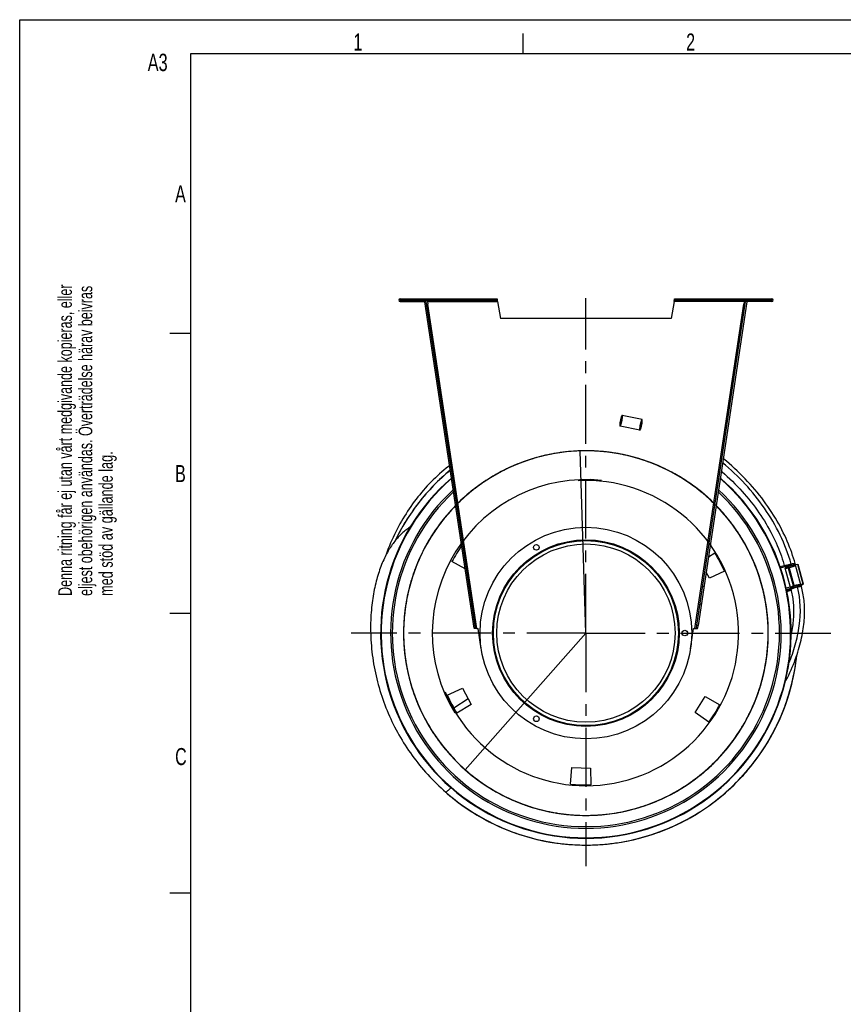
# Model space of a CAD drawing. Extents: x 0 to 420, y 0 to 297.
# Tile 10 of 19: x 0 to 121, y 153 to 297. Entities that reach past the tile are written whole.
import ezdxf

# ---------------------------------------------------------------- set-up
doc = ezdxf.new("R2010")
doc.units = 0
doc.header["$LTSCALE"] = 23.1
doc.linetypes.add('CENTER', pattern=[0.6, 0.375, -0.075, 0.075, -0.075])
for name, color, linetype in [('110528_DXF_CONTINUOUS_LINE', 7, 'CONTINUOUS'), ('110536_DXF_CONTINUOUS_LINE', 7, 'CONTINUOUS'), ('110660_DXF_CONTINUOUS_LINE', 7, 'CONTINUOUS'), ('AG_HOSE_75_8DXF_CONTINUOUS', 7, 'CONTINUOUS'), ('ASE_65-75-10_DXF_FORMAT', 7, 'CONTINUOUS'), ('ASE_65_75_10_DXF_AXIS', 7, 'CONTINUOUS'), ('G_ASE_DUMMY_DXF_CONTINUOUS', 7, 'CONTINUOUS'), ('GUIDE_75_DXF_CONTINUOUS_LI', 7, 'CONTINUOUS'), ('SPRING_DUMMYDXF_CONTINUOUS', 7, 'CONTINUOUS')]:
    doc.layers.add(name, color=color, linetype=linetype)
doc.styles.get("Standard").update_dxf_attribs({"font": 'txt', "width": 0.7})

# ---------------------------------------------------------------- blocks, each defined once
blk = doc.blocks.new('SQS_LAGTEXT_BL0', base_point=(7.49, 145.42))
at = {"layer": 'ASE_65-75-10_DXF_FORMAT', "color": 7, "linetype": 'CONTINUOUS'}
for s, width, p in [('Denna ritning får ej utan vårt medgivande kopieras, eller', 0.687469, (7.64, 212.55)), ('eljest obehörigen användas. Överträdelse härav beivras', 0.686067, (10.63, 212.55)), ('med stöd av gällande lag.', 0.696, (13.63, 212.55))]:
    blk.add_text(s, height=1.9979, rotation=90, dxfattribs=dict(at, width=width)).set_placement(p)

msp = doc.modelspace()

# ---------------------------------------------------------------- linework, layer by layer
at = {"layer": '110528_DXF_CONTINUOUS_LINE', "color": 9, "linetype": 'CONTINUOUS'}
for p, q in [((109.43824, 221.1869), (109.50446, 221.22211)), ((56.46139, 193.01861), (56.39517, 192.9834))]:
    msp.add_line(p, q, dxfattribs=at)
at = {"layer": '110528_DXF_CONTINUOUS_LINE', "color": 3, "linetype": 'CONTINUOUS'}
for p, q in [((100.91498, 218.28944), (101.8465, 218.84915)), ((65.2495, 216.5299), (63.32879, 217.59456)), ((101.04105, 215.16797), (100.57661, 216.04145)), ((103.25491, 216.20031), (101.04105, 215.16797)), ((62.64472, 198.0052), (64.85858, 199.03754)), ((64.85858, 199.03754), (66.14696, 196.61445)), ((98.98011, 195.4679), (100.43438, 197.79521)), ((100.43438, 197.79521), (102.57084, 196.61095)), ((66.14696, 196.61445), (64.05313, 195.35636)), ((100.98108, 194.0668), (98.98011, 195.4679)), ((80.67598, 184.96925), (80.88888, 187.40268)), ((80.88888, 187.40268), (83.63152, 187.30691)), ((83.63152, 187.30691), (83.67416, 184.86455))]:
    msp.add_line(p, q, dxfattribs=at)
at = {"layer": '110528_DXF_CONTINUOUS_LINE', "color": 7, "linetype": 'CONTINUOUS'}
msp.add_arc((82.94982, 207.10276), 30.075, 130.9272188, 49.0727019, dxfattribs=at)
at = {"layer": '110528_DXF_CONTINUOUS_LINE', "color": 3, "linetype": 'CONTINUOUS'}
for radius, start, end in [(30, 131.0178646, 48.9819905), (22.25, 144.9125493, 151.8655687), (22.25, 24.1344313, 31.8655687), (22.25, 204.1344313, 211.8655687), (22.25, 324.1344313, 331.8655687), (22.25, 264.1344313, 271.8655687)]:
    msp.add_arc((82.94982, 207.10276), radius, start, end, dxfattribs=at)
at = {"layer": '110528_DXF_CONTINUOUS_LINE', "color": 9, "linetype": 'CONTINUOUS'}
for radius, start, end in [(28.61603, 132.7981077, 47.2023559), (28.36603, 133.1426079, 46.8576139)]:
    msp.add_arc((82.94982, 207.10276), radius, start, end, dxfattribs=at)
at = {"layer": '110536_DXF_CONTINUOUS_LINE', "color": 9, "linetype": 'CONTINUOUS'}
for p, q in [((55.72316, 255.70276), (55.72316, 256.10276)), ((59.75777, 255.70276), (70.0115, 255.70276)), ((106.14186, 255.70276), (95.88814, 255.70276)), ((110.17647, 255.70276), (110.17647, 256.10276)), ((66.97108, 207.77963), (59.81512, 255.32176)), ((98.92855, 207.77963), (106.08451, 255.32176)), ((65.6487, 213.87775), (65.84647, 213.90751)), ((100.25093, 213.87775), (100.05316, 213.90751)), ((66.03139, 211.33524), (66.22916, 211.365)), ((99.86824, 211.33524), (99.67047, 211.365)), ((66.49762, 208.23777), (66.69539, 208.26754)), ((66.49778, 208.2367), (66.69555, 208.26646)), ((99.40185, 208.2367), (99.20408, 208.26646)), ((99.40201, 208.23777), (99.20424, 208.26754))]:
    msp.add_line(p, q, dxfattribs=at)
at = {"layer": '110536_DXF_CONTINUOUS_LINE', "color": 3, "linetype": 'CONTINUOUS'}
for p, q in [((55.72316, 256.10276), (69.93847, 256.10276)), ((55.72316, 255.70276), (59.57316, 255.70276)), ((66.55796, 207.83688), (59.36004, 255.65777)), ((95.96116, 256.10276), (110.17647, 256.10276)), ((106.5396, 255.65777), (99.40201, 208.23777)), ((110.17647, 255.70276), (106.32647, 255.70276)), ((99.34167, 207.83688), (99.40201, 208.23777))]:
    msp.add_line(p, q, dxfattribs=at)
at = {"layer": '110536_DXF_CONTINUOUS_LINE', "color": 7, "linetype": 'CONTINUOUS'}
for p, q in [((55.72316, 255.90276), (69.93847, 255.90276)), ((59.36004, 255.65777), (59.55781, 255.68754)), ((66.75573, 207.86664), (59.55781, 255.68754)), ((59.57316, 255.70276), (59.57316, 255.90276)), ((59.75777, 255.70276), (59.81512, 255.32176)), ((66.74451, 256.10276), (66.74451, 255.90276)), ((69.74451, 256.10276), (69.74451, 255.90276)), ((69.93847, 256.10276), (69.93847, 255.90276)), ((70.0115, 255.70276), (70.44982, 253.21691)), ((95.88814, 255.70276), (95.44982, 253.21691)), ((95.96116, 256.10276), (95.96116, 255.90276)), ((95.96116, 255.90276), (110.17647, 255.90276)), ((96.15512, 256.10276), (96.15512, 255.90276)), ((99.15512, 256.10276), (99.15512, 255.90276)), ((99.20424, 208.26754), (106.34182, 255.68754)), ((106.14186, 255.70276), (106.08451, 255.32176)), ((106.32647, 255.70276), (106.32647, 255.90276)), ((106.5396, 255.65777), (106.34182, 255.68754)), ((59.61735, 255.29199), (59.81512, 255.32176)), ((106.28229, 255.29199), (106.08451, 255.32176)), ((95.44982, 253.21691), (70.44982, 253.21691)), ((66.55796, 207.83688), (66.75573, 207.86664)), ((67.62247, 204.79571), (67.17085, 207.79615)), ((98.27716, 204.79571), (98.72878, 207.79615)), ((99.1439, 207.86664), (99.20424, 208.26754)), ((99.34167, 207.83688), (99.1439, 207.86664))]:
    msp.add_line(p, q, dxfattribs=at)
at = {"layer": '110536_DXF_CONTINUOUS_LINE', "color": 3, "linetype": 'CONTINUOUS'}
for centre, start, end in [((55.72316, 255.90276), 90, 270), ((110.17647, 255.90276), 270, 90)]:
    msp.add_arc(centre, 0.2, start, end, dxfattribs=at)
at = {"layer": '110536_DXF_CONTINUOUS_LINE', "color": 7, "linetype": 'CONTINUOUS'}
for centre, start, end in [((66.94759, 209.27944), 270.8975556, 278.5598113), ((98.95205, 209.27944), 261.4401887, 269.1024444)]:
    msp.add_arc(centre, 1.5, start, end, dxfattribs=at)
for points, knots in [([(59.69756, 255.90276), (59.7047, 255.90276), (59.71845, 255.87801), (59.72948, 255.83894), (59.74407, 255.77514), (59.75288, 255.72829), (59.75777, 255.70276)], [0, 0, 0, 0, 0.10102656, 0.317593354, 0.631910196, 1, 1, 1, 1]), ([(70.0115, 255.70276), (70.00556, 255.7283), (69.99485, 255.77544), (69.97713, 255.83874), (69.96348, 255.87974), (69.94639, 255.90276), (69.93847, 255.90276)], [0, 0, 0, 0, 0.362762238, 0.67352206, 0.890403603, 1, 1, 1, 1]), ([(95.88814, 255.70276), (95.89408, 255.7283), (95.90479, 255.77544), (95.9225, 255.83874), (95.93616, 255.87974), (95.95324, 255.90276), (95.96116, 255.90276)], [0, 0, 0, 0, 0.362762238, 0.67352206, 0.890403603, 1, 1, 1, 1]), ([(106.20207, 255.90276), (106.19493, 255.90276), (106.18119, 255.87801), (106.17015, 255.83894), (106.15556, 255.77514), (106.14676, 255.72829), (106.14186, 255.70276)], [0, 0, 0, 0, 0.10102656, 0.317593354, 0.631910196, 1, 1, 1, 1]), ([(66.97108, 207.77963), (66.94373, 207.78034), (66.89286, 207.78389), (66.82587, 207.79801), (66.77457, 207.8227), (66.75782, 207.85275), (66.75573, 207.86664)], [0, 0, 0, 0, 0.331658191, 0.615530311, 0.82972973, 1, 1, 1, 1]), ([(98.92855, 207.77963), (98.9559, 207.78034), (99.00677, 207.78389), (99.07376, 207.79801), (99.12506, 207.8227), (99.14181, 207.85275), (99.1439, 207.86664)], [0, 0, 0, 0, 0.331658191, 0.615530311, 0.82972973, 1, 1, 1, 1])]:
    msp.add_open_spline(points, degree=3, knots=knots, dxfattribs=at)
at = {"layer": '110536_DXF_CONTINUOUS_LINE', "color": 3, "linetype": 'CONTINUOUS'}
for points, knots in [([(70.0115, 255.70276), (70.00556, 255.7538), (69.99463, 255.84815), (69.97971, 255.95937), (69.96727, 256.03115), (69.95809, 256.06856), (69.95119, 256.09085), (69.94245, 256.10276), (69.93847, 256.10276)], [0, 0, 0, 0, 0.37570868, 0.695091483, 0.818353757, 0.911146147, 0.970916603, 1, 1, 1, 1]), ([(95.88814, 255.70276), (95.89407, 255.7538), (95.905, 255.84815), (95.91992, 255.95937), (95.93236, 256.03115), (95.94154, 256.06856), (95.94844, 256.09085), (95.95719, 256.10276), (95.96116, 256.10276)], [0, 0, 0, 0, 0.37570868, 0.695091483, 0.818353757, 0.911146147, 0.970916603, 1, 1, 1, 1]), ([(66.97108, 207.77963), (66.9192, 207.77646), (66.82311, 207.77277), (66.70953, 207.77572), (66.63529, 207.78653), (66.59624, 207.79773), (66.56851, 207.813), (66.5591, 207.82933), (66.55796, 207.83688)], [0, 0, 0, 0, 0.360165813, 0.666149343, 0.785569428, 0.878759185, 0.94710206, 1, 1, 1, 1]), ([(98.92855, 207.77963), (98.98044, 207.77646), (99.07653, 207.77277), (99.1901, 207.77572), (99.26434, 207.78653), (99.30339, 207.79773), (99.33112, 207.813), (99.34054, 207.82933), (99.34167, 207.83688)], [0, 0, 0, 0, 0.360165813, 0.666149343, 0.785569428, 0.878759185, 0.94710206, 1, 1, 1, 1])]:
    msp.add_open_spline(points, degree=3, knots=knots, dxfattribs=at)
at = {"layer": '110660_DXF_CONTINUOUS_LINE', "color": 9, "linetype": 'CONTINUOUS'}
for p, q in [((91.1808, 238.41255), (88.27539, 239.01605)), ((90.8554, 236.84599), (87.95, 237.44948)), ((111.45761, 216.68119), (112.45127, 216.95513)), ((112.91694, 213.7608), (112.12499, 216.63344)), ((113.34617, 214.04734), (112.55114, 216.93114)), ((113.48123, 214.08955), (112.68928, 216.96219)), ((114.4594, 214.18603), (113.66744, 217.05868)), ((114.7745, 214.28989), (113.98254, 217.16254)), ((112.28759, 213.71599), (113.26963, 213.98673)), ((112.33661, 213.49941), (113.32858, 213.77289)), ((113.41524, 214.06286), (113.48123, 214.08955)), ((114.70851, 214.26321), (114.7745, 214.28989)), ((114.71286, 214.24741), (114.70851, 214.26321)), ((114.71286, 214.24741), (114.7832, 214.25831)), ((112.39832, 213.20405), (113.02147, 213.37584))]:
    msp.add_line(p, q, dxfattribs=at)
at = {"layer": '110660_DXF_CONTINUOUS_LINE', "color": 7, "linetype": 'CONTINUOUS'}
for p, q in [((111.40096, 216.849), (112.40428, 217.1256)), ((112.46447, 216.90725), (112.40428, 217.12558)), ((112.55114, 216.93114), (112.46447, 216.90725)), ((113.98254, 217.16254), (112.68928, 216.96219)), ((114.83532, 214.28967), (114.04337, 217.16231)), ((113.13673, 213.62388), (112.3557, 213.40856)), ((113.34309, 214.0585), (113.25643, 214.03461)), ((113.34727, 213.7051), (113.25643, 214.03461)), ((114.7745, 214.28989), (113.48123, 214.08955)), ((114.47395, 214.13324), (114.7832, 214.25831)), ((112.99779, 213.46543), (112.37938, 213.29494)), ((112.3986, 213.20273), (113.02182, 213.37454))]:
    msp.add_line(p, q, dxfattribs=at)
at = {"layer": '110660_DXF_CONTINUOUS_LINE', "color": 3, "linetype": 'CONTINUOUS'}
for p, q in [((113.34617, 214.04734), (113.25951, 214.02344)), ((114.70851, 214.26321), (113.41524, 214.06286)), ((114.4696, 214.14903), (114.71286, 214.24741)), ((112.97193, 213.56133), (112.35908, 213.39238))]:
    msp.add_line(p, q, dxfattribs=at)
msp.add_arc((114.60155, 214.52268), 0.29692, 292.0170882, 292.4133499, dxfattribs=at)
at = {"layer": '110660_DXF_CONTINUOUS_LINE', "color": 9, "linetype": 'CONTINUOUS'}
for points, knots in [([(87.99758, 238.25668), (87.98761, 238.2087), (87.96927, 238.11405), (87.94636, 237.97537), (87.92896, 237.84546), (87.91754, 237.72863), (87.91273, 237.62936), (87.91353, 237.54899), (87.92196, 237.49465), (87.93275, 237.45368), (87.96749, 237.44647), (87.9937, 237.47975), (88.02307, 237.52624), (88.05582, 237.59964), (88.09093, 237.69261), (88.12698, 237.80432), (88.16277, 237.93042), (88.19697, 238.06675), (88.21785, 238.16088), (88.22781, 238.20885)], [0, 0, 0, 0, 0.089277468, 0.17567333, 0.256055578, 0.328171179, 0.389237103, 0.437858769, 0.472417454, 0.49342805, 0.50657195, 0.527582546, 0.562141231, 0.610762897, 0.671828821, 0.743944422, 0.82432667, 0.910722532, 1, 1, 1, 1]), ([(88.22781, 238.20885), (88.23777, 238.25682), (88.25612, 238.35148), (88.27903, 238.49015), (88.29643, 238.62007), (88.30785, 238.7369), (88.31266, 238.83617), (88.31186, 238.91654), (88.30343, 238.97088), (88.29264, 239.01185), (88.2579, 239.01906), (88.23169, 238.98578), (88.20231, 238.93929), (88.16957, 238.86589), (88.13446, 238.77292), (88.0984, 238.6612), (88.06262, 238.53511), (88.02841, 238.39878), (88.00754, 238.30465), (87.99758, 238.25668)], [0, 0, 0, 0, 0.089277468, 0.17567333, 0.256055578, 0.328171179, 0.389237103, 0.437858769, 0.472417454, 0.49342805, 0.50657195, 0.527582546, 0.562141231, 0.610762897, 0.671828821, 0.743944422, 0.82432667, 0.910722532, 1, 1, 1, 1]), ([(91.13322, 237.60536), (91.14318, 237.65333), (91.16153, 237.74799), (91.18444, 237.88666), (91.20184, 238.01658), (91.21326, 238.13341), (91.21807, 238.23267), (91.21727, 238.31304), (91.20884, 238.36738), (91.19805, 238.40835), (91.16331, 238.41557), (91.13709, 238.38228), (91.10772, 238.33579), (91.07498, 238.2624), (91.03986, 238.16942), (91.00381, 238.05771), (90.96803, 237.93161), (90.93382, 237.79528), (90.91295, 237.70115), (90.90299, 237.65318)], [0, 0, 0, 0, 0.089277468, 0.17567333, 0.256055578, 0.328171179, 0.389237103, 0.437858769, 0.472417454, 0.49342805, 0.50657195, 0.527582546, 0.562141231, 0.610762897, 0.671828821, 0.743944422, 0.82432667, 0.910722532, 1, 1, 1, 1]), ([(90.90299, 237.65318), (90.89302, 237.60521), (90.87468, 237.51055), (90.85176, 237.37188), (90.83437, 237.24196), (90.82295, 237.12513), (90.81813, 237.02586), (90.81894, 236.9455), (90.82737, 236.89116), (90.83815, 236.85019), (90.8729, 236.84297), (90.89911, 236.87625), (90.92848, 236.92274), (90.96123, 236.99614), (90.99634, 237.08912), (91.03239, 237.20083), (91.06818, 237.32693), (91.10238, 237.46325), (91.12325, 237.55739), (91.13322, 237.60536)], [0, 0, 0, 0, 0.089277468, 0.17567333, 0.256055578, 0.328171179, 0.389237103, 0.437858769, 0.472417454, 0.49342805, 0.50657195, 0.527582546, 0.562141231, 0.610762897, 0.671828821, 0.743944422, 0.82432667, 0.910722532, 1, 1, 1, 1]), ([(112.87159, 216.93538), (112.82436, 216.92236), (112.73171, 216.89576), (112.59754, 216.85407), (112.47353, 216.81219), (112.3636, 216.77168), (112.27257, 216.73374), (112.19989, 216.7003), (112.15628, 216.67147), (112.12183, 216.64933), (112.13042, 216.61818), (112.17134, 216.61681), (112.22357, 216.6144), (112.30312, 216.62293), (112.40073, 216.637), (112.51589, 216.65855), (112.64384, 216.68613), (112.78042, 216.71907), (112.87361, 216.74371), (112.92084, 216.75673)], [0, 0, 0, 0, 0.090153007, 0.177370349, 0.258461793, 0.331119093, 0.392489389, 0.441090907, 0.475147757, 0.494769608, 0.505230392, 0.524852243, 0.558909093, 0.607510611, 0.668880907, 0.741538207, 0.822629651, 0.909846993, 1, 1, 1, 1]), ([(112.92084, 216.75673), (112.96807, 216.76975), (113.06072, 216.79635), (113.19489, 216.83804), (113.3189, 216.87993), (113.42883, 216.92044), (113.51986, 216.95837), (113.59254, 216.99181), (113.63615, 217.02064), (113.6706, 217.04279), (113.66201, 217.07394), (113.62109, 217.0753), (113.56886, 217.07771), (113.48931, 217.06918), (113.3917, 217.05511), (113.27654, 217.03357), (113.14859, 217.00599), (113.01201, 216.97304), (112.91882, 216.94841), (112.87159, 216.93538)], [0, 0, 0, 0, 0.090153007, 0.177370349, 0.258461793, 0.331119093, 0.392489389, 0.441090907, 0.475147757, 0.494769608, 0.505230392, 0.524852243, 0.558909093, 0.607510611, 0.668880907, 0.741538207, 0.822629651, 0.909846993, 1, 1, 1, 1]), ([(113.66354, 214.06274), (113.61631, 214.04972), (113.52366, 214.02312), (113.3895, 213.98143), (113.26549, 213.93954), (113.15556, 213.89904), (113.06453, 213.8611), (112.99184, 213.82766), (112.94823, 213.79883), (112.91378, 213.77668), (112.92237, 213.74553), (112.9633, 213.74417), (113.01553, 213.74176), (113.09508, 213.75029), (113.19269, 213.76436), (113.30784, 213.78591), (113.4358, 213.81348), (113.57237, 213.84643), (113.66557, 213.87107), (113.7128, 213.88409)], [0, 0, 0, 0, 0.090153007, 0.177370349, 0.258461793, 0.331119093, 0.392489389, 0.441090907, 0.475147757, 0.494769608, 0.505230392, 0.524852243, 0.558909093, 0.607510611, 0.668880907, 0.741538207, 0.822629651, 0.909846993, 1, 1, 1, 1]), ([(113.7128, 213.88409), (113.76003, 213.89711), (113.85268, 213.92371), (113.98684, 213.9654), (114.11085, 214.00729), (114.22078, 214.04779), (114.31181, 214.08573), (114.38449, 214.11917), (114.42811, 214.148), (114.46256, 214.17015), (114.45397, 214.2013), (114.41304, 214.20266), (114.36081, 214.20507), (114.28126, 214.19654), (114.18365, 214.18247), (114.06849, 214.16092), (113.94054, 214.13335), (113.80397, 214.1004), (113.71077, 214.07576), (113.66354, 214.06274)], [0, 0, 0, 0, 0.090153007, 0.177370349, 0.258461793, 0.331119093, 0.392489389, 0.441090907, 0.475147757, 0.494769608, 0.505230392, 0.524852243, 0.558909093, 0.607510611, 0.668880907, 0.741538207, 0.822629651, 0.909846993, 1, 1, 1, 1])]:
    msp.add_open_spline(points, degree=3, knots=knots, dxfattribs=at)
at = {"layer": '110660_DXF_CONTINUOUS_LINE', "color": 7, "linetype": 'CONTINUOUS'}
for points, knots in [([(112.55114, 216.93114), (112.56368, 216.9346), (112.60933, 216.94659), (112.65548, 216.95695), (112.68928, 216.96219)], [0, 0, 0, 0, 0.275448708, 1, 1, 1, 1]), ([(113.98254, 217.16254), (113.99704, 217.16478), (114.01638, 217.16705), (114.03596, 217.16681), (114.04284, 217.16422), (114.04337, 217.16231)], [0, 0, 0, 0, 0.708411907, 0.904468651, 1, 1, 1, 1]), ([(113.13673, 213.62388), (113.15187, 213.63051), (113.22121, 213.6597), (113.29184, 213.68575), (113.34727, 213.7051)], [0, 0, 0, 0, 0.219647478, 1, 1, 1, 1]), ([(113.34309, 214.0585), (113.35563, 214.06196), (113.40128, 214.07395), (113.44743, 214.08431), (113.48123, 214.08955)], [0, 0, 0, 0, 0.275448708, 1, 1, 1, 1]), ([(114.7745, 214.28989), (114.78899, 214.29214), (114.80834, 214.29441), (114.82792, 214.29417), (114.8348, 214.29158), (114.83532, 214.28967)], [0, 0, 0, 0, 0.708411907, 0.904468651, 1, 1, 1, 1]), ([(114.83532, 214.28967), (114.83585, 214.28777), (114.83127, 214.28201), (114.81458, 214.27177), (114.7968, 214.26381), (114.7832, 214.25831)], [0, 0, 0, 0, 0.095531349, 0.291588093, 1, 1, 1, 1])]:
    msp.add_open_spline(points, degree=3, knots=knots, dxfattribs=at)
at = {"layer": '110660_DXF_CONTINUOUS_LINE', "color": 3, "linetype": 'CONTINUOUS'}
for points, knots in [([(113.34617, 214.04734), (113.35244, 214.04906), (113.37527, 214.05506), (113.39834, 214.06024), (113.41524, 214.06286)], [0, 0, 0, 0, 0.275448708, 1, 1, 1, 1]), ([(114.70851, 214.26321), (114.71575, 214.26433), (114.72543, 214.26546), (114.73522, 214.26535), (114.73866, 214.26405), (114.73892, 214.26309)], [0, 0, 0, 0, 0.708370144, 0.904496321, 1, 1, 1, 1]), ([(114.73892, 214.26309), (114.73965, 214.26044), (114.72774, 214.2542), (114.72108, 214.2508), (114.71476, 214.24819)], [0, 0, 0, 0, 0.286872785, 1, 1, 1, 1])]:
    msp.add_open_spline(points, degree=3, knots=knots, dxfattribs=at)
at = {"layer": 'AG_HOSE_75_8DXF_CONTINUOUS', "color": 9, "linetype": 'CONTINUOUS'}
for q in [(82.10781, 233.80448), (65.28502, 187.06164)]:
    msp.add_line((82.94982, 207.10276), q, dxfattribs=at)
at = {"layer": 'AG_HOSE_75_8DXF_CONTINUOUS', "color": 7, "linetype": 'CONTINUOUS'}
for p, q in [((113.84345, 203.84428), (113.84355, 203.84524)), ((62.91806, 183.35908), (62.97775, 183.30885)), ((62.91861, 183.35974), (62.97819, 183.30937)), ((63.07257, 183.22957), (63.09665, 183.20982)), ((63.07257, 183.22957), (63.09651, 183.20966)), ((63.19477, 183.12836), (63.21523, 183.11151)), ((63.19527, 183.12896), (63.21576, 183.11216))]:
    msp.add_line(p, q, dxfattribs=at)
for points in [[(62.97096, 231.66787), (62.8038, 231.5365), (62.4747, 231.26972), (62.14996, 230.99826), (61.82965, 230.72216), (61.51369, 230.44139), (61.20214, 230.15598), (60.89504, 229.86598), (60.59234, 229.57135), (60.2941, 229.27212), (60.00035, 228.96834), (59.71106, 228.65995), (59.42626, 228.347), (59.146, 228.02953), (58.87022, 227.70747), (58.59897, 227.38086), (58.3323, 227.04974), (58.07016, 226.71402), (57.81259, 226.37374), (57.55966, 226.02893), (57.31134, 225.67951), (57.06766, 225.3255), (56.82872, 224.96696), (56.59451, 224.60384), (56.36509, 224.23617), (56.14052, 223.86398), (55.92083, 223.48727), (55.70607, 223.10606), (55.49631, 222.72039), (55.29156, 222.33024), (55.09191, 221.93566), (54.89739, 221.53667), (54.70806, 221.13326), (54.52398, 220.72547), (54.3452, 220.31332), (54.17178, 219.89682), (54.00377, 219.47598), (53.84126, 219.05087), (53.68427, 218.62146), (53.65493, 218.5374)], [(57.19309, 222.6295), (57.15804, 222.60689), (57.0079, 222.50573), (56.85955, 222.4014), (56.71319, 222.29405), (56.56834, 222.18331), (56.42514, 222.06922), (56.28372, 221.95186), (56.14365, 221.83079), (56.00503, 221.70607), (55.86799, 221.57776), (55.73214, 221.44541), (55.59759, 221.30899), (55.46452, 221.1686), (55.33273, 221.02393), (55.2023, 220.87498), (55.07337, 220.72181), (54.94583, 220.56418), (54.81979, 220.40208), (54.6953, 220.2355), (54.57222, 220.06413), (54.45064, 219.88801), (54.33071, 219.70723), (54.21235, 219.52157), (54.09554, 219.33093), (53.98037, 219.13532), (53.86681, 218.93463), (53.75485, 218.72871), (53.64452, 218.51747), (53.53583, 218.30085), (53.42879, 218.07867), (53.32349, 217.85088), (53.22009, 217.61765), (53.1186, 217.37881), (53.01907, 217.1343), (52.92169, 216.88446), (52.82648, 216.6292), (52.7335, 216.36843), (52.64298, 216.10255), (52.55497, 215.83156), (52.46951, 215.55532), (52.38674, 215.27411), (52.30669, 214.98789), (52.22944, 214.69659), (52.1551, 214.40046), (52.08376, 214.09946), (52.01547, 213.79357), (51.95036, 213.48303), (51.88848, 213.16789), (51.8299, 212.84806), (51.77471, 212.52365), (51.72303, 212.19482), (51.6749, 211.86141), (51.63035, 211.52299), (51.58949, 211.17959), (51.55241, 210.83118), (51.51921, 210.47725), (51.49001, 210.11779), (51.46495, 209.75282), (51.44415, 209.38181), (51.42778, 209.00476), (51.41602, 208.62166), (51.40905, 208.23206), (51.40707, 207.83594), (51.4103, 207.43332), (51.41896, 207.02376), (51.43188, 206.64264)], [(51.43188, 206.64272), (51.43471, 206.57385), (51.45633, 206.13477), (51.48419, 205.69457), (51.51831, 205.25345), (51.55869, 204.81178), (51.60533, 204.36973), (51.65824, 203.92743), (51.7174, 203.48526), (51.78281, 203.04338), (51.85446, 202.60193), (51.9323, 202.16132), (52.01631, 201.7217), (52.10646, 201.28321), (52.20269, 200.84616), (52.30495, 200.41076), (52.41321, 199.97708), (52.52743, 199.54518), (52.64758, 199.11522), (52.7736, 198.68732), (52.90549, 198.26147), (53.0432, 197.83781), (53.18669, 197.41647), (53.33594, 196.99742), (53.49092, 196.5808), (53.65156, 196.16672), (53.81789, 195.75513), (53.98984, 195.34616), (54.16738, 194.93989), (54.35053, 194.53624), (54.53925, 194.13529), (54.7335, 193.73715), (54.93331, 193.34172), (55.13864, 192.94911), (55.34943, 192.5594), (55.56575, 192.17251), (55.78753, 191.78854), (56.01475, 191.40755), (56.24749, 191.02941), (56.48571, 190.6542), (56.72936, 190.282), (56.97857, 189.91267), (57.2333, 189.54628), (57.49352, 189.18291), (57.75935, 188.82243), (58.03075, 188.4649), (58.30771, 188.11041), (58.59034, 187.75885), (58.87861, 187.41028), (59.17251, 187.06477), (59.47215, 186.72225), (59.77752, 186.38277), (60.0886, 186.04642), (60.4055, 185.71311), (60.72822, 185.38291), (61.05674, 185.05589), (61.39116, 184.732), (61.73152, 184.41126), (62.07779, 184.09377), (62.40867, 183.79835)]]:
    msp.add_lwpolyline(points, dxfattribs=at)
for centre, radius, start, end in [((82.94764, 207.10424), 31.06237, 129.775722, 154.2734042), ((82.94724, 207.10471), 31.06175, 129.7748342, 154.2704671), ((82.9498, 207.10272), 31.06491, 229.0098808, 353.9731545), ((82.92024, 207.06922), 31.02028, 228.606173, 229.0105031), ((82.91192, 207.05676), 31.0054, 229.9896509, 230.2180455), ((82.91298, 207.05802), 31.00704, 230.2755903, 230.511246), ((82.91363, 207.05882), 31.00807, 230.5602202, 231.1303757)]:
    msp.add_arc(centre, radius, start, end, dxfattribs=at)
at = {"layer": 'AG_HOSE_75_8DXF_CONTINUOUS', "color": 9, "linetype": 'CONTINUOUS'}
for radius, start, end in [(22.5, 84.2140078, 211.3452999), (22.365, 202.6542441, 92.9052441)]:
    msp.add_arc((82.94982, 207.10276), radius, start, end, dxfattribs=at)
for points, knots in [([(65.28502, 187.06164), (66.42209, 186.0594), (68.97386, 184.16994), (73.29875, 182.02893), (78.19714, 180.64591), (83.27596, 180.2245), (88.47105, 180.79567), (93.46788, 182.3512), (98.30523, 185.00494), (102.39155, 188.5186), (105.68647, 192.76441), (108.04604, 197.43574), (109.50562, 202.75675), (109.83344, 208.27315), (108.99221, 213.87636), (107.00847, 219.19171), (104.32721, 223.33743), (101.61085, 226.30454), (98.78214, 228.74926), (94.98082, 231.14037), (90.10058, 233.02831), (84.6616, 233.95736), (79.13977, 233.74074), (73.64651, 232.35225), (68.55216, 229.8551), (64.6904, 226.77892), (62.00495, 223.78378), (59.77176, 220.61659), (57.66929, 216.32284), (56.51949, 211.75754), (56.19503, 207.91084), (56.26592, 204.93267), (56.68402, 201.9011), (57.45295, 198.93892), (58.52231, 196.15872), (59.88521, 193.51004), (61.58385, 190.96436), (63.62001, 188.57313), (65.92318, 186.43778), (68.49339, 184.56105), (71.38601, 182.94032), (75.01664, 181.47458), (79.52318, 180.44167), (84.75317, 180.26966), (90.19408, 181.18711), (95.33525, 183.21344), (100.0628, 186.33658), (104.04801, 190.37469), (106.67859, 194.55274), (108.22547, 198.26618), (109.28866, 201.99282), (109.85675, 206.73981), (109.43594, 211.42883), (108.47307, 215.16719), (107.42356, 217.95521), (106.02865, 220.67908), (104.32546, 223.2217), (102.3987, 225.4934), (100.23823, 227.5441), (97.79481, 229.38679), (95.08372, 230.97233), (92.205, 232.22823), (89.15952, 233.15188), (85.89411, 233.72748), (81.84671, 233.91977), (76.96765, 233.33884), (72.50942, 231.82577), (69.10287, 230.00982), (66.64031, 228.33339), (64.32144, 226.33639), (62.25129, 224.08244), (60.49709, 221.67499), (59.0127, 219.09244), (57.79709, 216.28386), (56.89443, 213.27567), (56.3516, 210.18221), (56.17097, 207.00481), (56.38028, 203.69594), (56.99232, 200.51735), (57.94348, 197.55538), (59.15457, 194.83388), (60.70676, 192.19638), (62.6047, 189.69402), (64.78362, 187.43205), (67.24382, 185.41317), (70.0401, 183.63177), (73.00351, 182.2362), (76.11201, 181.21413), (79.23172, 180.58069), (82.57868, 180.31821), (85.93388, 180.48237), (89.32836, 181.08617), (92.62079, 182.11604), (95.91964, 183.65062), (99.36998, 185.87724), (102.8663, 189.05039), (105.99723, 193.24331), (108.35473, 198.23201), (109.63109, 203.60869), (109.77105, 209.27298), (108.73593, 214.85121), (106.81161, 219.39797), (104.64901, 222.78998), (102.19908, 225.79265), (98.62893, 228.97238), (94.54103, 231.30757), (90.9233, 232.65457), (88.03578, 233.38721), (85.00345, 233.79979), (81.94361, 233.85581), (78.97826, 233.57352), (76.06062, 232.97314), (73.15192, 232.02169), (70.30119, 230.70362), (67.62512, 229.05956), (65.12632, 227.08876), (62.78737, 224.73854), (60.31591, 221.52757), (58.00345, 217.19222), (56.69638, 212.6693), (56.23902, 208.83615), (56.20681, 205.8573), (56.51976, 202.81308), (57.18572, 199.82607), (58.15825, 197.01054), (59.42868, 194.31628), (61.03821, 191.71335), (62.99042, 189.25309), (65.21829, 187.03933), (67.72208, 185.07476), (70.55666, 183.35499), (73.51456, 182.04013), (76.48858, 181.12735), (79.41388, 180.5653), (82.46526, 180.33115), (85.6034, 180.45794), (88.70492, 180.95268), (91.76777, 181.81719), (94.8279, 183.09319), (97.66699, 184.72689), (100.28257, 186.69315), (102.58569, 188.89076), (104.71433, 191.48688), (106.49763, 194.33366), (107.94267, 197.464), (108.97978, 200.75414), (109.60644, 204.33811), (109.75674, 208.57857), (109.07696, 213.54399), (107.48595, 217.9751), (105.61054, 221.34927), (103.89119, 223.78204), (101.85383, 226.06555), (99.56393, 228.09585), (97.12609, 229.80756), (94.5179, 231.24644), (91.68843, 232.41261), (88.66488, 233.26238), (85.56237, 233.75088), (82.3823, 233.87577), (79.07761, 233.60846), (75.91024, 232.94078), (72.96541, 231.93783), (70.26556, 230.6792), (67.65568, 229.081), (65.18699, 227.13947), (62.96357, 224.92122), (60.98815, 222.42599), (59.25606, 219.59891), (57.91266, 216.61148), (56.94527, 213.48553), (56.36663, 210.3552), (56.16288, 207.00415), (56.38586, 203.65234), (57.04907, 200.26898), (58.13657, 196.99506), (59.72858, 193.72386), (61.63753, 190.87677), (63.74531, 188.45722), (65.93261, 186.43505), (68.40012, 184.62477), (71.13192, 183.07516), (74.02694, 181.85737), (77.0844, 180.97398), (80.35686, 180.44146), (83.63052, 180.32942), (86.89001, 180.61783), (90.00633, 181.26771), (93.18496, 182.34813), (96.2027, 183.82379), (99.08294, 185.71885), (101.7012, 187.96515), (104.12594, 190.67735), (106.05951, 193.55443), (107.56705, 196.56862), (108.64797, 199.5629), (109.39493, 202.83597), (109.721, 206.17932), (109.61786, 209.62553), (109.07827, 213.03287), (108.04048, 216.51979), (106.57012, 219.75106), (104.6876, 222.75578), (102.50015, 225.42343), (99.84254, 227.90798), (96.86687, 230.00552), (93.54653, 231.71842), (90.01981, 232.9601), (86.15273, 233.72523), (83.48766, 233.84799), (82.10781, 233.80448)], [0, 0, 0, 0, 0.005869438, 0.01222666, 0.018583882, 0.025469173, 0.031826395, 0.038711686, 0.045596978, 0.053053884, 0.059411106, 0.066296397, 0.073181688, 0.080638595, 0.087523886, 0.094980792, 0.102437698, 0.106482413, 0.110527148, 0.11688437, 0.123769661, 0.130654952, 0.138111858, 0.14499715, 0.152454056, 0.159910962, 0.163955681, 0.168000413, 0.174885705, 0.182342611, 0.186076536, 0.189810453, 0.19385518, 0.197899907, 0.201633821, 0.20536775, 0.209412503, 0.21345721, 0.217501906, 0.221546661, 0.225753, 0.230309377, 0.236666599, 0.24355189, 0.250437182, 0.257894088, 0.264779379, 0.272236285, 0.279693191, 0.28373791, 0.287782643, 0.294667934, 0.30212484, 0.305858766, 0.309592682, 0.313637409, 0.317682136, 0.32141605, 0.325149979, 0.329194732, 0.333239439, 0.337284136, 0.34132889, 0.34553523, 0.350091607, 0.356976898, 0.364433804, 0.368167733, 0.371901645, 0.375946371, 0.379991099, 0.383725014, 0.387458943, 0.391503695, 0.395548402, 0.399593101, 0.403637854, 0.407844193, 0.41240057, 0.416134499, 0.419868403, 0.423913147, 0.427957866, 0.432002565, 0.436047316, 0.440253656, 0.444810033, 0.448693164, 0.452899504, 0.457105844, 0.46166222, 0.46586856, 0.470424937, 0.474981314, 0.479916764, 0.486273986, 0.493159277, 0.500044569, 0.507501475, 0.514386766, 0.521843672, 0.529300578, 0.533345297, 0.53739003, 0.544275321, 0.551732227, 0.555466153, 0.559200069, 0.563244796, 0.567289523, 0.571023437, 0.574757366, 0.578802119, 0.582846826, 0.586891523, 0.590936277, 0.595142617, 0.599698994, 0.606584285, 0.614041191, 0.61777512, 0.621509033, 0.625553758, 0.629598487, 0.633332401, 0.63706633, 0.641111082, 0.64515579, 0.649200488, 0.653245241, 0.65745158, 0.662007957, 0.665741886, 0.66947579, 0.673520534, 0.677565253, 0.681609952, 0.685654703, 0.689861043, 0.69441742, 0.698300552, 0.702506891, 0.706713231, 0.711269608, 0.715475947, 0.720032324, 0.724588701, 0.729524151, 0.736409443, 0.743866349, 0.747600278, 0.75133419, 0.755378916, 0.759423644, 0.763157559, 0.766891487, 0.77093624, 0.774980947, 0.779025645, 0.783070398, 0.787276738, 0.791833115, 0.795567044, 0.799300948, 0.803345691, 0.807390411, 0.81143511, 0.815479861, 0.8196862, 0.824242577, 0.828125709, 0.832332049, 0.836538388, 0.841094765, 0.845301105, 0.849857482, 0.854413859, 0.859349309, 0.86308324, 0.866817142, 0.870861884, 0.874906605, 0.878951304, 0.882996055, 0.887202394, 0.891758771, 0.895641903, 0.899848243, 0.904054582, 0.908610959, 0.912817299, 0.917373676, 0.921930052, 0.926865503, 0.930748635, 0.934954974, 0.939161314, 0.943717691, 0.94792403, 0.952480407, 0.957036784, 0.961972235, 0.966178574, 0.970734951, 0.975291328, 0.980226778, 0.984783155, 0.989718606, 0.994654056, 1, 1, 1, 1]), ([(62.40867, 183.79835), (62.415, 183.79277), (62.43435, 183.79656), (62.45665, 183.80676), (62.49597, 183.8295), (62.55606, 183.87359), (62.64321, 183.94496), (62.7497, 184.03918), (62.93028, 184.20684), (63.07221, 184.34618), (63.17244, 184.44632)], [0, 0, 0, 0, 0.025046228, 0.047129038, 0.076506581, 0.157764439, 0.269127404, 0.410067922, 0.579684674, 1, 1, 1, 1])]:
    msp.add_open_spline(points, degree=3, knots=knots, dxfattribs=at)
at = {"layer": 'AG_HOSE_75_8DXF_CONTINUOUS', "color": 7, "linetype": 'CONTINUOUS'}
for points, knots in [([(63.0747, 230.97759), (62.22456, 230.26992), (60.59854, 228.76248), (58.41626, 226.25448), (56.51285, 223.52877), (55.44519, 221.58548), (54.96497, 220.58901)], [0, 0, 0, 0, 0.249999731, 0.499999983, 0.750000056, 1, 1, 1, 1]), ([(62.73849, 183.51208), (63.80624, 182.59738), (66.06877, 180.91047), (69.77207, 178.86566), (73.71876, 177.34071), (77.8355, 176.36456), (82.04658, 175.95529), (86.27427, 176.11988), (90.44073, 176.85573), (94.46893, 178.14965), (98.28503, 179.97663), (101.81829, 182.30407), (105.00346, 185.08889), (107.78254, 188.27908), (110.10351, 191.81654), (111.92367, 195.63608), (113.21024, 199.66598), (113.6959, 202.44607), (113.84339, 203.84429)], [0, 0, 0, 0, 0.062500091, 0.125000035, 0.18750004, 0.250000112, 0.312500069, 0.375000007, 0.437500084, 0.500000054, 0.562500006, 0.625000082, 0.68750003, 0.75, 0.81250008, 0.874999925, 0.937500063, 1, 1, 1, 1]), ([(63.08399, 183.22034), (64.15754, 182.32717), (66.42833, 180.68376), (70.133, 178.70147), (74.07126, 177.23496), (78.1709, 176.31197), (82.35748, 175.94893), (86.55483, 176.15254), (90.68661, 176.9191), (94.67768, 178.23463), (98.45543, 180.07523), (101.95116, 182.40742), (105.10131, 185.18876), (107.8484, 188.36881), (110.1429, 191.88933), (111.94276, 195.68687), (113.21474, 199.69137), (113.69656, 202.45271), (113.84315, 203.84151)], [0, 0, 0, 0, 0.062499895, 0.124999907, 0.187499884, 0.249999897, 0.31249991, 0.374999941, 0.437499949, 0.499999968, 0.562499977, 0.624999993, 0.687500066, 0.750000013, 0.812499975, 0.875000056, 0.937500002, 1, 1, 1, 1])]:
    msp.add_open_spline(points, degree=3, knots=knots, dxfattribs=at)
at = {"layer": 'ASE_65-75-10_DXF_FORMAT', "color": 7, "linetype": 'CONTINUOUS'}
for p, q in [((-0.00158, -0.00152), (-0.00158, 296.99848)), ((-0.00158, 296.99848), (419.99842, 296.99848)), ((73.74842, 291.99848), (73.74842, 294.99848)), ((24.99842, 291.99848), (24.99842, 4.99848)), ((414.99842, 291.99848), (24.99842, 291.99848)), ((24.99842, 250.99848), (21.99842, 250.99848)), ((24.99842, 209.99848), (21.99842, 209.99848)), ((24.99842, 168.99848), (21.99842, 168.99848))]:
    msp.add_line(p, q, dxfattribs=at)
at = {"layer": 'ASE_65_75_10_DXF_AXIS', "color": 7, "linetype": 'CENTER'}
for q in [(82.94982, 256.18387), (48.55211, 207.10276), (118.82615, 207.10276), (82.94982, 172.96652)]:
    msp.add_line((82.94982, 207.10276), q, dxfattribs=at)
at = {"layer": 'G_ASE_DUMMY_DXF_CONTINUOUS', "color": 7, "linetype": 'CONTINUOUS'}
msp.add_line((65.69051, 197.47291), (63.60879, 196.10454), dxfattribs=at)
at = {"layer": 'GUIDE_75_DXF_CONTINUOUS_LI', "color": 9, "linetype": 'CONTINUOUS'}
for p, q in [((113.06839, 217.02092), (113.0113, 217.22803)), ((113.93664, 213.87155), (113.8647, 214.13249))]:
    msp.add_line(p, q, dxfattribs=at)
at = {"layer": 'GUIDE_75_DXF_CONTINUOUS_LI', "color": 7, "linetype": 'CONTINUOUS'}
for p, q in [((113.65289, 217.11147), (113.60145, 217.29806)), ((112.96755, 213.57724), (112.98433, 213.51634)), ((114.52679, 213.94158), (114.4492, 214.22303))]:
    msp.add_line(p, q, dxfattribs=at)
for points in [[(113.60145, 217.29806), (113.49287, 217.67949), (113.3717, 218.07938), (113.24175, 218.48304), (113.10282, 218.8905), (112.95477, 219.30145), (112.79764, 219.71524), (112.63129, 220.13171), (112.4556, 220.5507), (112.27066, 220.97159), (112.07638, 221.39419), (111.87266, 221.81833), (111.65964, 222.24344), (111.43727, 222.66929), (111.20549, 223.09574), (110.96443, 223.52227), (110.71408, 223.94869), (110.45442, 224.37481), (110.1856, 224.80015), (109.90761, 225.2245), (109.62045, 225.64767), (109.32432, 226.06917), (109.01917, 226.48889), (108.70507, 226.90652), (108.38246, 227.32136), (108.05133, 227.73328), (107.71179, 228.14198), (107.36454, 228.54653), (107.00968, 228.94674), (106.64733, 229.34242), (106.27823, 229.73269), (105.90254, 230.11739), (105.5204, 230.49634), (105.1326, 230.86876), (104.73934, 231.23449), (104.34075, 231.5934), (103.93766, 231.9448), (103.53025, 232.28857), (103.11871, 232.6246), (103.07757, 232.6571)], [(102.79975, 230.81132), (102.90658, 230.7211), (103.28929, 230.38722), (103.66778, 230.04619), (104.04128, 229.69864), (104.40963, 229.34469), (104.77264, 228.98451), (105.12953, 228.61885), (105.48018, 228.24788), (105.82443, 227.87179), (106.16155, 227.49141), (106.49144, 227.10695), (106.81398, 226.7186), (107.12851, 226.32726), (107.43491, 225.93323), (107.73317, 225.53665), (108.02288, 225.13819), (108.30395, 224.73817), (108.57641, 224.33672), (108.84007, 223.9343), (109.09493, 223.53112), (109.34096, 223.12739), (109.57801, 222.7236), (109.8061, 222.31994), (110.02527, 221.91661), (110.23537, 221.51415), (110.43648, 221.11272), (110.62864, 220.71253), (110.81173, 220.3142), (110.98585, 219.91786), (111.1511, 219.52372), (111.30737, 219.13242), (111.45482, 218.74412), (111.59357, 218.35897), (111.72359, 217.97766), (111.845, 217.6005), (111.95805, 217.22745), (112.0174, 217.01894)], [(112.16361, 199.96173), (112.26258, 200.14735), (112.46636, 200.54577), (112.66058, 200.94182), (112.84601, 201.33642), (113.02164, 201.7267), (113.18714, 202.11106), (113.34335, 202.49042), (113.49099, 202.86579), (113.63024, 203.23688), (113.76131, 203.60347), (113.88482, 203.96669), (114.00098, 204.32656), (114.10984, 204.68266), (114.21175, 205.03556), (114.30685, 205.38523), (114.3952, 205.73138), (114.47698, 206.07416), (114.55227, 206.41347), (114.62116, 206.74916), (114.6838, 207.08137), (114.74027, 207.40999), (114.79066, 207.73492), (114.83509, 208.05629), (114.87364, 208.37401), (114.9064, 208.688), (114.93347, 208.99838), (114.95494, 209.30509), (114.97087, 209.60804), (114.98136, 209.90739), (114.98647, 210.20306), (114.98625, 210.49499), (114.98077, 210.78331), (114.97007, 211.06801), (114.95422, 211.34898), (114.93326, 211.62631), (114.90725, 211.89993), (114.87624, 212.16981), (114.84027, 212.43596), (114.79942, 212.69834), (114.75372, 212.95693), (114.70322, 213.21178), (114.64797, 213.4629), (114.58802, 213.71023), (114.52679, 213.94158)], [(112.98433, 213.51634), (113.03814, 213.31281), (113.09081, 213.09469), (113.13927, 212.87316), (113.18347, 212.64831), (113.22339, 212.42017), (113.25904, 212.18866), (113.29037, 211.95386), (113.31737, 211.71581), (113.33999, 211.47448), (113.35822, 211.22992), (113.37202, 210.98219), (113.38135, 210.73123), (113.38617, 210.47712), (113.38644, 210.2199), (113.38213, 209.95946), (113.37317, 209.69586), (113.35952, 209.42917), (113.34113, 209.15926), (113.31796, 208.88623), (113.28995, 208.61014), (113.25705, 208.33085), (113.21919, 208.04845), (113.17633, 207.76303), (113.12836, 207.47444), (113.07524, 207.18276), (113.02361, 206.92202)]]:
    msp.add_lwpolyline(points, dxfattribs=at)
at = {"layer": 'GUIDE_75_DXF_CONTINUOUS_LI', "color": 9, "linetype": 'CONTINUOUS'}
msp.add_arc((113.82531, 212.05046), 1.7123, 113.0246428, 114.3817887, dxfattribs=at)
for points, knots in [([(113.0113, 217.22803), (112.20889, 220.13858), (110.14628, 224.29732), (106.35991, 229.01339), (104.15465, 231.09972), (102.98769, 232.05902)], [0, 0, 0, 0, 0.499717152, 0.749962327, 1, 1, 1, 1]), ([(112.42326, 217.05649), (112.46869, 217.07234), (112.66258, 217.13655), (112.85956, 217.19136), (113.0113, 217.22803)], [0, 0, 0, 0, 0.235646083, 1, 1, 1, 1]), ([(113.0113, 217.22803), (113.0877, 217.24649), (113.22608, 217.27729), (113.38963, 217.30514), (113.49355, 217.31576), (113.54732, 217.31626), (113.58146, 217.31377), (113.59982, 217.30396), (113.60145, 217.29806)], [0, 0, 0, 0, 0.391080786, 0.705459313, 0.823669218, 0.912054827, 0.969547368, 1, 1, 1, 1]), ([(112.69984, 202.69289), (113.06152, 203.5706), (113.53074, 204.92004), (113.98407, 206.76791), (114.47295, 209.57297), (114.44173, 212.03946), (113.93664, 213.87155)], [0, 0, 0, 0, 0.249755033, 0.374814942, 0.500011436, 1, 1, 1, 1]), ([(112.98433, 213.51634), (112.98277, 213.52201), (112.99257, 213.53908), (113.03679, 213.57088), (113.08276, 213.59385), (113.11844, 213.61004)], [0, 0, 0, 0, 0.104958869, 0.300270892, 1, 1, 1, 1]), ([(113.15558, 213.62635), (113.16918, 213.63214), (113.23009, 213.65726), (113.29191, 213.6801), (113.34011, 213.69703)], [0, 0, 0, 0, 0.224446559, 1, 1, 1, 1]), ([(113.34011, 213.69703), (113.38602, 213.71316), (113.58266, 213.7786), (113.78251, 213.8343), (113.93664, 213.87155)], [0, 0, 0, 0, 0.234827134, 1, 1, 1, 1]), ([(113.93664, 213.87155), (114.01305, 213.89001), (114.15142, 213.92081), (114.31497, 213.94866), (114.4189, 213.95928), (114.47266, 213.95978), (114.5068, 213.95729), (114.52516, 213.94748), (114.52679, 213.94158)], [0, 0, 0, 0, 0.391080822, 0.705459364, 0.823669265, 0.912054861, 0.969547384, 1, 1, 1, 1])]:
    msp.add_open_spline(points, degree=3, knots=knots, dxfattribs=at)
at = {"layer": 'SPRING_DUMMYDXF_CONTINUOUS', "color": 7, "linetype": 'CONTINUOUS'}
for centre, radius in [((82.94982, 207.10276), 15.5), ((82.94982, 207.10276), 13.6767), ((75.69982, 219.66012), 0.40729), ((97.44982, 207.10276), 0.40729), ((75.69982, 194.54539), 0.40729)]:
    msp.add_circle(centre, radius, dxfattribs=at)
at = {"layer": 'SPRING_DUMMYDXF_CONTINUOUS', "color": 9, "linetype": 'CONTINUOUS'}
for radius in [13.55757, 13.05769]:
    msp.add_circle((82.94982, 207.10276), radius, dxfattribs=at)

# ---------------------------------------------------------------- block references
at = {"layer": 'ASE_65-75-10_DXF_FORMAT', "color": 7, "linetype": 'CONTINUOUS'}
msp.add_blockref('SQS_LAGTEXT_BL0', (7.49052, 145.42059), dxfattribs=at)

# ---------------------------------------------------------------- texts
at = {"layer": 'ASE_65-75-10_DXF_FORMAT', "color": 7, "linetype": 'CONTINUOUS', "attachment_point": 1}
for s, insert, char_height, width in [('1', (48.88927, 294.97512), 2.5, 2.1428571), ('2', (97.63927, 294.97512), 2.5, 2.9464286), ('A3', (18.7533, 292.01112), 2.55, 6.0107143), ('A', (22.77171, 272.73026), 2.5, 3.2142857), ('B', (22.77171, 231.73026), 2.5, 2.9464286), ('C', (22.77171, 190.25526), 2.5, 3.125)]:
    msp.add_mtext(s, dxfattribs=dict(at, insert=insert, char_height=char_height, width=width))

doc.saveas('drawing.dxf')
